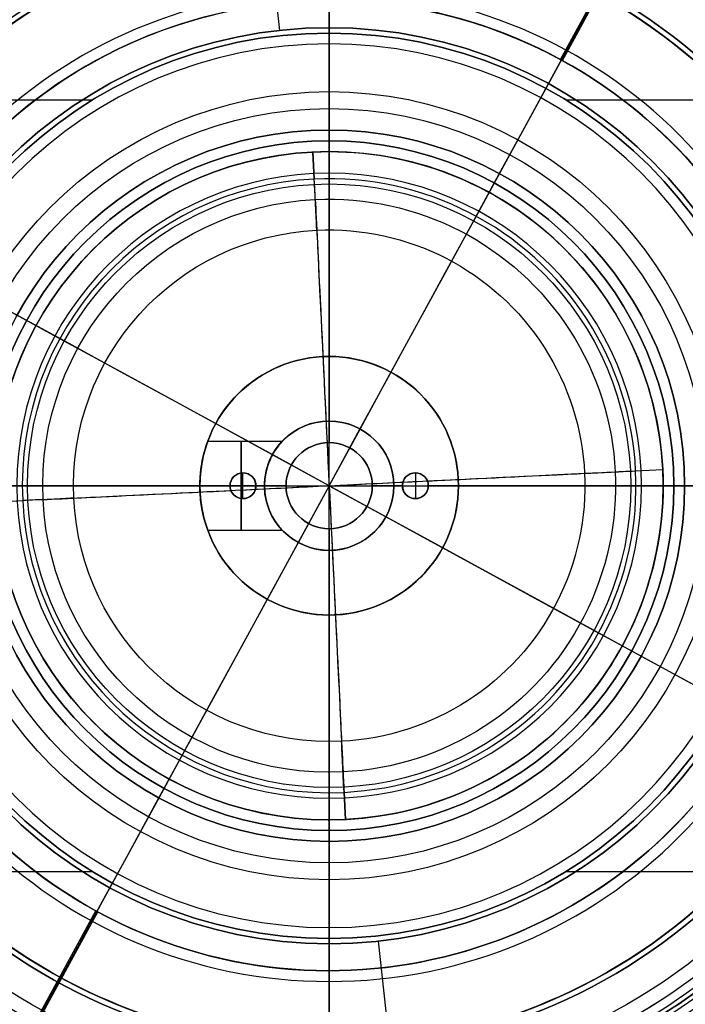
# Model space of a CAD drawing. Header units: millimetres. Extents: x -126 to 126, y -112 to 126.
# Tile 5 of 10: x -14 to 17, y -24 to 22. Entities that reach past the tile are written whole.
import ezdxf

# ---------------------------------------------------------------- set-up
doc = ezdxf.new("R2010")
doc.units = ezdxf.units.MM
doc.layers.add('KyoMedium', color=7, linetype='Continuous')
doc.layers.add('Predefinito', color=7, linetype='Continuous')

msp = doc.modelspace()

# ---------------------------------------------------------------- linework, layer by layer
at = {"layer": 'KyoMedium', "color": 7, "true_color": 0xecf1ef}
for p, q in [((10.734, 19.774, -16.669), (13.567, 24.963, -16.669)), ((10.828, 19.723, -14.669), (13.661, 24.912, -14.669)), ((10.781, 19.749, -16.669), (10.781, 19.749, -14.669)), ((-13.661, -24.912, -16.669), (-10.828, -19.723, -16.669)), ((-13.567, -24.963, -14.669), (-10.734, -19.774, -14.669)), ((-10.781, -19.749, -16.669), (-10.781, -19.749, -14.669))]:
    msp.add_line(p, q, dxfattribs=at)
msp.add_circle((0, 0, -15.669), 22.5, dxfattribs=at)
at = {"layer": 'KyoMedium', "color": 7, "true_color": 0xecf1ef, "extrusion": (0, 0, -1)}
for centre, radius, start, end in [((0, 0, 85.117), 110, 28.6314, 208.6314), ((0, 0, 85.117), 108, 28.6314, 208.6314), ((0, 0, 14.669), 22.5, 298.6314, 118.6314), ((0, 0, 14.669), 22.5, 118.6314, 208.6314), ((0, 0, 14.669), 22.5, 208.6314, 298.6314)]:
    msp.add_arc(centre, radius, start, end, dxfattribs=at)
at = {"layer": 'KyoMedium', "color": 7, "true_color": 0xecf1ef, "extrusion": (0.877721, -0.479173, 0)}
for radius, end in [(110, 0), (108, 360)]:
    msp.add_arc((0, -85.117), radius, 270, end, dxfattribs=at)
at = {"layer": 'KyoMedium', "color": 7, "true_color": 0xecf1ef, "extrusion": (0.479173, 0.877721, 0)}
for radius in [110, 108]:
    msp.add_arc((0, -85.117), radius, 270, 0, dxfattribs=at)
at = {"layer": 'KyoMedium', "color": 7, "true_color": 0xecf1ef}
for start, end in [(61.3686, 241.3686), (331.3686, 61.3686), (241.3686, 331.3686)]:
    msp.add_arc((0, 0, -16.669), 22.5, start, end, dxfattribs=at)
at = {"layer": 'KyoMedium', "color": 7, "true_color": 0xecf1ef, "extrusion": (-0.877721, 0.479173, 0)}
for radius, end in [(110, 0), (108, 360)]:
    msp.add_arc((0, -85.117), radius, 270, end, dxfattribs=at)
at = {"layer": 'KyoMedium', "color": 7, "true_color": 0xecf1ef, "extrusion": (-0.479173, -0.877721, -1.22465e-16)}
msp.add_arc((0, -85.117), 108, 270, 0, dxfattribs=at)
at = {"layer": 'KyoMedium', "color": 7, "true_color": 0xecf1ef, "extrusion": (0.479173, 0.877721, 1.22465e-16)}
msp.add_arc((0, -85.117), 110, 180, 270, dxfattribs=at)
at = {"layer": 'KyoMedium', "color": 7, "true_color": 0xecf1ef}
for points, knots in [([(-51.743, -94.78, -82.558), (43.037, -146.524, -82.558), (94.78, -51.743, -82.558), (146.524, 43.037, -82.558), (51.743, 94.78, -82.558), (-43.037, 146.524, -82.558), (-94.78, 51.743, -82.558), (-146.524, -43.037, -82.558), (-51.743, -94.78, -82.558)], [0, 0, 0, 216, 216, 432, 432, 648, 648, 864, 864, 864]), ([(-51.694, -94.69, -79.772), (42.996, -146.384, -79.772), (94.69, -51.694, -79.772), (146.384, 42.996, -79.772), (51.694, 94.69, -79.772), (-42.996, 146.384, -79.772), (-94.69, 51.694, -79.772), (-146.384, -42.996, -79.772), (-51.694, -94.69, -79.772)], [0, 0, 0, 216, 216, 432, 432, 648, 648, 864, 864, 864]), ([(-51.641, -94.594, -78.296), (42.952, -146.235, -78.296), (94.594, -51.641, -78.296), (146.235, 42.952, -78.296), (51.641, 94.594, -78.296), (-42.952, 146.235, -78.296), (-94.594, 51.641, -78.296), (-146.235, -42.952, -78.296), (-51.641, -94.594, -78.296)], [0, 0, 0, 216, 216, 432, 432, 648, 648, 864, 864, 864]), ([(-51.459, -94.26, -75.19), (42.801, -145.719, -75.19), (94.26, -51.459, -75.19), (145.719, 42.801, -75.19), (51.459, 94.26, -75.19), (-42.801, 145.719, -75.19), (-94.26, 51.459, -75.19), (-145.719, -42.801, -75.19), (-51.459, -94.26, -75.19)], [0, 0, 0, 216, 216, 432, 432, 648, 648, 864, 864, 864]), ([(-51.321, -94.007, -73.564), (42.686, -145.329, -73.564), (94.007, -51.321, -73.564), (145.329, 42.686, -73.564), (51.321, 94.007, -73.564), (-42.686, 145.329, -73.564), (-94.007, 51.321, -73.564), (-145.329, -42.686, -73.564), (-51.321, -94.007, -73.564)], [0, 0, 0, 216, 216, 432, 432, 648, 648, 864, 864, 864]), ([(-50.933, -93.296, -70.178), (42.363, -144.229, -70.178), (93.296, -50.933, -70.178), (144.229, 42.363, -70.178), (50.933, 93.296, -70.178), (-42.363, 144.229, -70.178), (-93.296, 50.933, -70.178), (-144.229, -42.363, -70.178), (-50.933, -93.296, -70.178)], [0, 0, 0, 216, 216, 432, 432, 648, 648, 864, 864, 864]), ([(-50.676, -92.824, -68.424), (42.149, -143.5, -68.424), (92.824, -50.676, -68.424), (143.5, 42.149, -68.424), (50.676, 92.824, -68.424), (-42.149, 143.5, -68.424), (-92.824, 50.676, -68.424), (-143.5, -42.149, -68.424), (-50.676, -92.824, -68.424)], [0, 0, 0, 216, 216, 432, 432, 648, 648, 864, 864, 864]), ([(-50.018, -91.62, -64.808), (41.602, -141.638, -64.808), (91.62, -50.018, -64.808), (141.638, 41.602, -64.808), (50.018, 91.62, -64.808), (-41.602, 141.638, -64.808), (-91.62, 50.018, -64.808), (-141.638, -41.602, -64.808), (-50.018, -91.62, -64.808)], [0, 0, 0, 216, 216, 432, 432, 648, 648, 864, 864, 864]), ([(-49.612, -90.876, -62.952), (41.264, -140.488, -62.952), (90.876, -49.612, -62.952), (140.488, 41.264, -62.952), (49.612, 90.876, -62.952), (-41.264, 140.488, -62.952), (-90.876, 49.612, -62.952), (-140.488, -41.264, -62.952), (-49.612, -90.876, -62.952)], [0, 0, 0, 216, 216, 432, 432, 648, 648, 864, 864, 864]), ([(-48.632, -89.082, -59.162), (40.45, -137.714, -59.162), (89.082, -48.632, -59.162), (137.714, 40.45, -59.162), (48.632, 89.082, -59.162), (-40.45, 137.714, -59.162), (-89.082, 48.632, -59.162), (-137.714, -40.45, -59.162), (-48.632, -89.082, -59.162)], [0, 0, 0, 216, 216, 432, 432, 648, 648, 864, 864, 864]), ([(-48.054, -88.023, -57.236), (39.969, -136.077, -57.236), (88.023, -48.054, -57.236), (136.077, 39.969, -57.236), (48.054, 88.023, -57.236), (-39.969, 136.077, -57.236), (-88.023, 48.054, -57.236), (-136.077, -39.969, -57.236), (-48.054, -88.023, -57.236)], [0, 0, 0, 216, 216, 432, 432, 648, 648, 864, 864, 864]), ([(-46.711, -85.562, -53.339), (38.851, -132.273, -53.339), (85.562, -46.711, -53.339), (132.273, 38.851, -53.339), (46.711, 85.562, -53.339), (-38.851, 132.273, -53.339), (-85.562, 46.711, -53.339), (-132.273, -38.851, -53.339), (-46.711, -85.562, -53.339)], [0, 0, 0, 216, 216, 432, 432, 648, 648, 864, 864, 864]), ([(-45.942, -84.154, -51.377), (38.212, -130.097, -51.377), (84.154, -45.942, -51.377), (130.097, 38.212, -51.377), (45.942, 84.154, -51.377), (-38.212, 130.097, -51.377), (-84.154, 45.942, -51.377), (-130.097, -38.212, -51.377), (-45.942, -84.154, -51.377)], [0, 0, 0, 216, 216, 432, 432, 648, 648, 864, 864, 864]), ([(-44.206, -80.974, -47.449), (36.768, -125.18, -47.449), (80.974, -44.206, -47.449), (125.18, 36.768, -47.449), (44.206, 80.974, -47.449), (-36.768, 125.18, -47.449), (-80.974, 44.206, -47.449), (-125.18, -36.768, -47.449), (-44.206, -80.974, -47.449)], [0, 0, 0, 216, 216, 432, 432, 648, 648, 864, 864, 864]), ([(-43.236, -79.198, -45.492), (35.962, -122.434, -45.492), (79.198, -43.236, -45.492), (122.434, 35.962, -45.492), (43.236, 79.198, -45.492), (-35.962, 122.434, -45.492), (-79.198, 43.236, -45.492), (-122.434, -35.962, -45.492), (-43.236, -79.198, -45.492)], [0, 0, 0, 216, 216, 432, 432, 648, 648, 864, 864, 864]), ([(-42.826, -78.446, -42.034), (35.62, -121.272, -42.034), (78.446, -42.826, -42.034), (121.272, 35.62, -42.034), (42.826, 78.446, -42.034), (-35.62, 121.272, -42.034), (-78.446, 42.826, -42.034), (-121.272, -35.62, -42.034), (-42.826, -78.446, -42.034)], [0, 0, 0, 220, 220, 440, 440, 660, 660, 880, 880, 880]), ([(-41.092, -75.27, -41.615), (34.178, -116.362, -41.615), (75.27, -41.092, -41.615), (116.362, 34.178, -41.615), (41.092, 75.27, -41.615), (-34.178, 116.362, -41.615), (-75.27, 41.092, -41.615), (-116.362, -34.178, -41.615), (-41.092, -75.27, -41.615)], [0, 0, 0, 216, 216, 432, 432, 648, 648, 864, 864, 864]), ([(-39.917, -73.117, -39.705), (33.2, -113.034, -39.705), (73.117, -39.917, -39.705), (113.034, 33.2, -39.705), (39.917, 73.117, -39.705), (-33.2, 113.034, -39.705), (-73.117, 39.917, -39.705), (-113.034, -33.2, -39.705), (-39.917, -73.117, -39.705)], [0, 0, 0, 216, 216, 432, 432, 648, 648, 864, 864, 864]), ([(-37.362, -68.438, -35.967), (31.076, -105.801, -35.967), (68.438, -37.362, -35.967), (105.801, 31.076, -35.967), (37.362, 68.438, -35.967), (-31.076, 105.801, -35.967), (-68.438, 37.362, -35.967), (-105.801, -31.076, -35.967), (-37.362, -68.438, -35.967)], [0, 0, 0, 216, 216, 432, 432, 648, 648, 864, 864, 864]), ([(-35.985, -65.914, -34.15), (29.93, -101.899, -34.15), (65.914, -35.985, -34.15), (101.899, 29.93, -34.15), (35.985, 65.914, -34.15), (-29.93, 101.899, -34.15), (-65.914, 35.985, -34.15), (-101.899, -29.93, -34.15), (-35.985, -65.914, -34.15)], [0, 0, 0, 216, 216, 432, 432, 648, 648, 864, 864, 864]), ([(-33.033, -60.508, -30.646), (27.475, -93.54, -30.646), (60.508, -33.033, -30.646), (93.54, 27.475, -30.646), (33.033, 60.508, -30.646), (-27.475, 93.54, -30.646), (-60.508, 33.033, -30.646), (-93.54, -27.475, -30.646), (-33.033, -60.508, -30.646)], [0, 0, 0, 216, 216, 432, 432, 648, 648, 864, 864, 864]), ([(-31.462, -57.63, -28.968), (26.168, -89.091, -28.968), (57.63, -31.462, -28.968), (89.091, 26.168, -28.968), (31.462, 57.63, -28.968), (-26.168, 89.091, -28.968), (-57.63, 31.462, -28.968), (-89.091, -26.168, -28.968), (-31.462, -57.63, -28.968)], [0, 0, 0, 216, 216, 432, 432, 648, 648, 864, 864, 864]), ([(-28.138, -51.542, -25.792), (23.404, -79.681, -25.792), (51.542, -28.138, -25.792), (79.681, 23.404, -25.792), (28.138, 51.542, -25.792), (-23.404, 79.681, -25.792), (-51.542, 28.138, -25.792), (-79.681, -23.404, -25.792), (-28.138, -51.542, -25.792)], [0, 0, 0, 216, 216, 432, 432, 648, 648, 864, 864, 864]), ([(-26.39, -48.34, -24.304), (21.95, -74.731, -24.304), (48.34, -26.39, -24.304), (74.731, 21.95, -24.304), (26.39, 48.34, -24.304), (-21.95, 74.731, -24.304), (-48.34, 26.39, -24.304), (-74.731, -21.95, -24.304), (-26.39, -48.34, -24.304)], [0, 0, 0, 216, 216, 432, 432, 648, 648, 864, 864, 864]), ([(-22.735, -41.644, -21.555), (18.909, -64.379, -21.555), (41.644, -22.735, -21.555), (64.379, 18.909, -21.555), (22.735, 41.644, -21.555), (-18.909, 64.379, -21.555), (-41.644, 22.735, -21.555), (-64.379, -18.909, -21.555), (-22.735, -41.644, -21.555)], [0, 0, 0, 216, 216, 432, 432, 648, 648, 864, 864, 864]), ([(-20.833, -38.16, -20.305), (17.328, -58.993, -20.305), (38.16, -20.833, -20.305), (58.993, 17.328, -20.305), (20.833, 38.16, -20.305), (-17.328, 58.993, -20.305), (-38.16, 20.833, -20.305), (-58.993, -17.328, -20.305), (-20.833, -38.16, -20.305)], [0, 0, 0, 216, 216, 432, 432, 648, 648, 864, 864, 864]), ([(-16.897, -30.952, -18.085), (14.054, -47.849, -18.085), (30.952, -16.897, -18.085), (47.849, 14.054, -18.085), (16.897, 30.952, -18.085), (-14.054, 47.849, -18.085), (-30.952, 16.897, -18.085), (-47.849, -14.054, -18.085), (-16.897, -30.952, -18.085)], [0, 0, 0, 216, 216, 432, 432, 648, 648, 864, 864, 864]), ([(-14.871, -27.24, -17.126), (12.369, -42.112, -17.126), (27.24, -14.871, -17.126), (42.112, 12.369, -17.126), (14.871, 27.24, -17.126), (-12.369, 42.112, -17.126), (-27.24, 14.871, -17.126), (-42.112, -12.369, -17.126), (-14.871, -27.24, -17.126)], [0, 0, 0, 216, 216, 432, 432, 648, 648, 864, 864, 864])]:
    msp.add_rational_spline(points, [1, 0.707106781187, 1, 0.707106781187, 1, 0.707106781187, 1, 0.707106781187, 1], degree=2, knots=knots, dxfattribs=at)
for points, knots in [([(-14.178, -25.97, -14.786), (-16.12, -24.91, -14.786), (-19.767, -22.351, -14.786), (-24.244, -17.392, -14.786), (-27.507, -11.561, -14.786), (-29.39, -5.15, -14.786), (-29.799, 1.519, -14.786), (-28.714, 8.111, -14.786), (-26.189, 14.297, -14.786), (-21.925, 20.375, -14.786), (-15.634, 25.644, -14.786), (-7.38, 29.112, -14.786), (1.529, 29.994, -14.786), (10.302, 28.211, -14.786), (18.16, 23.921, -14.786), (24.404, 17.506, -14.786), (28.479, 9.535, -14.786), (30.025, 0.717, -14.786), (28.902, -8.165, -14.786), (25.211, -16.321, -14.786), (19.281, -23.028, -14.786), (12.273, -27.298, -14.786), (5.15, -29.389, -14.786), (-1.519, -29.799, -14.786), (-8.112, -28.714, -14.786), (-12.235, -27.031, -14.786), (-14.178, -25.97, -14.786)], [-187.57197, -187.57197, -187.57197, -187.57197, -180.872971, -174.173972, -167.474973, -160.775974, -154.076976, -147.377977, -140.678978, -133.979979, -125.04798, -116.115982, -107.183983, -98.251984, -89.319986, -80.387987, -71.455989, -62.52399, -53.591991, -44.659993, -35.727994, -26.795996, -20.096997, -13.397998, -6.698999, 0, 0, 0, 0]), ([(-13.99, -25.626, -16.747), (-15.907, -24.58, -16.747), (-19.505, -22.055, -16.747), (-23.923, -17.162, -16.747), (-27.142, -11.408, -16.747), (-29.207, -4.379, -16.747), (-29.402, 3.716, -16.747), (-27, 12.217, -16.747), (-22.199, 19.633, -16.747), (-15.426, 25.304, -16.747), (-7.282, 28.727, -16.747), (1.508, 29.597, -16.747), (10.165, 27.837, -16.747), (17.919, 23.604, -16.747), (24.08, 17.274, -16.747), (28.102, 9.409, -16.747), (29.627, 0.707, -16.747), (28.611, -7.326, -16.747), (25.842, -14.108, -16.747), (22.055, -19.505, -16.747), (17.161, -23.923, -16.747), (11.407, -27.142, -16.747), (5.082, -29, -16.747), (-1.499, -29.404, -16.747), (-8.004, -28.333, -16.747), (-12.073, -26.672, -16.747), (-13.99, -25.626, -16.747)], [0, 0, 0, 0, 6.610226, 13.220453, 19.830679, 26.440906, 35.254541, 44.068177, 52.881812, 61.695447, 70.509082, 79.322718, 88.136353, 96.949988, 105.763624, 114.577259, 123.390894, 132.20453, 138.814756, 145.424982, 152.035209, 158.645435, 165.255662, 171.865888, 178.476115, 185.086341, 185.086341, 185.086341, 185.086341]), ([(-13.897, -25.456, -14.698), (-15.801, -24.417, -14.698), (-19.376, -21.909, -14.698), (-23.765, -17.048, -14.698), (-26.963, -11.332, -14.698), (-28.808, -5.049, -14.698), (-29.209, 1.489, -14.698), (-28.146, 7.951, -14.698), (-25.671, 14.015, -14.698), (-21.491, 19.972, -14.698), (-15.324, 25.136, -14.698), (-7.234, 28.536, -14.698), (1.498, 29.401, -14.698), (10.098, 27.653, -14.698), (17.8, 23.448, -14.698), (23.921, 17.16, -14.698), (27.916, 9.346, -14.698), (29.431, 0.703, -14.698), (28.33, -8.003, -14.698), (24.713, -15.998, -14.698), (18.899, -22.572, -14.698), (12.031, -26.758, -14.698), (5.048, -28.808, -14.698), (-1.489, -29.21, -14.698), (-7.951, -28.146, -14.698), (-11.993, -26.496, -14.698), (-13.897, -25.456, -14.698)], [0, 0, 0, 0, 6.698999, 13.397998, 20.096997, 26.795996, 33.494995, 40.193994, 46.892993, 53.591991, 62.52399, 71.455989, 80.387987, 89.319986, 98.251984, 107.183983, 116.115982, 125.04798, 133.979979, 142.911977, 151.843976, 160.775974, 167.474973, 174.173972, 180.872971, 187.57197, 187.57197, 187.57197, 187.57197]), ([(-13.803, -25.284, -16.689), (-11.912, -26.316, -16.689), (-7.897, -27.955, -16.689), (-1.479, -29.011, -16.689), (5.014, -28.613, -16.689), (11.255, -26.78, -16.689), (16.932, -23.604, -16.689), (21.76, -19.244, -16.689), (25.496, -13.92, -16.689), (28.228, -7.228, -16.689), (29.231, 0.698, -16.689), (27.726, 9.283, -16.689), (23.759, 17.043, -16.689), (17.679, 23.289, -16.689), (10.029, 27.465, -16.689), (1.488, 29.201, -16.689), (-7.185, 28.343, -16.689), (-15.22, 24.966, -16.689), (-21.903, 19.37, -16.689), (-26.639, 12.054, -16.689), (-29.009, 3.666, -16.689), (-28.817, -4.321, -16.689), (-26.779, -11.255, -16.689), (-23.604, -16.932, -16.689), (-19.244, -21.76, -16.689), (-15.694, -24.251, -16.689), (-13.803, -25.284, -16.689)], [0, 0, 0, 0, 6.610226, 13.220453, 19.830679, 26.440906, 33.051132, 39.661359, 46.271585, 52.881812, 61.695447, 70.509082, 79.322718, 88.136353, 96.949988, 105.763624, 114.577259, 123.390894, 132.20453, 141.018165, 149.8318, 158.645435, 165.255662, 171.865888, 178.476115, 185.086341, 185.086341, 185.086341, 185.086341]), ([(-13.614, -24.938, -16.669), (-11.749, -25.956, -16.669), (-7.789, -27.572, -16.669), (-1.459, -28.614, -16.669), (4.945, -28.221, -16.669), (11.101, -26.413, -16.669), (16.7, -23.281, -16.669), (21.462, -18.981, -16.669), (25.148, -13.729, -16.669), (27.842, -7.129, -16.669), (28.831, 0.688, -16.669), (27.347, 9.156, -16.669), (23.434, 16.81, -16.669), (17.437, 22.97, -16.669), (9.892, 27.09, -16.669), (1.468, 28.802, -16.669), (-7.087, 27.955, -16.669), (-15.012, 24.624, -16.669), (-21.603, 19.105, -16.669), (-26.275, 11.889, -16.669), (-28.612, 3.616, -16.669), (-28.423, -4.262, -16.669), (-26.413, -11.101, -16.669), (-23.281, -16.701, -16.669), (-18.981, -21.462, -16.669), (-15.479, -23.919, -16.669), (-13.614, -24.938, -16.669)], [0, 0, 0, 0, 6.432681, 12.865362, 19.298043, 25.730724, 32.163405, 38.596086, 45.028766, 51.461447, 60.038355, 68.615263, 77.192171, 85.769079, 94.345987, 102.922895, 111.499803, 120.076711, 128.653619, 137.230526, 145.807434, 154.384342, 160.817023, 167.249704, 173.682385, 180.115066, 180.115066, 180.115066, 180.115066]), ([(-13.614, -24.938, -14.669), (-11.749, -25.956, -14.669), (-7.789, -27.572, -14.669), (-1.459, -28.614, -14.669), (4.945, -28.221, -14.669), (11.785, -26.213, -14.669), (18.514, -22.112, -14.669), (24.209, -15.672, -14.669), (27.753, -7.84, -14.669), (28.831, 0.688, -14.669), (27.347, 9.156, -14.669), (23.433, 16.81, -14.669), (17.438, 22.97, -14.669), (9.892, 27.09, -14.669), (1.468, 28.802, -14.669), (-7.087, 27.955, -14.669), (-15.012, 24.624, -14.669), (-21.053, 19.565, -14.669), (-25.148, 13.729, -14.669), (-27.572, 7.789, -14.669), (-28.614, 1.458, -14.669), (-28.221, -4.946, -14.669), (-26.413, -11.101, -14.669), (-23.281, -16.701, -14.669), (-18.981, -21.462, -14.669), (-15.479, -23.919, -14.669), (-13.614, -24.938, -14.669)], [-180.114998, -180.114998, -180.114998, -180.114998, -173.682319, -167.249641, -160.816962, -154.384284, -145.807379, -137.230474, -128.65357, -120.076665, -111.499761, -102.922856, -94.345951, -85.769047, -77.192142, -68.615237, -60.038333, -51.461428, -45.028749, -38.596071, -32.163392, -25.730714, -19.298035, -12.865357, -6.432678, 0, 0, 0, 0])]:
    msp.add_open_spline(points, degree=3, knots=knots, dxfattribs=at)
at = {"layer": 'Predefinito', "color": 51, "true_color": 0xfff7b9}
for p, q in [((-2.288, 21.126, -20.669), (-2.827, 26.097, -20.669)), ((-2.288, 21.126, -16.669), (-2.827, 26.097, -16.669)), ((-2.288, 21.126, -20.669), (-2.288, 21.126, -16.669)), ((16.455, 20.452, -20.669), (16.455, 20.452, -16.669)), ((2.827, -26.097, -20.669), (2.288, -21.126, -20.669)), ((2.288, -21.126, -20.669), (2.288, -21.126, -16.669)), ((2.827, -26.097, -16.669), (2.288, -21.126, -16.669))]:
    msp.add_line(p, q, dxfattribs=at)
at = {"layer": 'Predefinito', "color": 7, "true_color": 0xffffff}
for p, q in [((0, 20.5, -24.669), (0, 26, -21.494)), ((0, 26, -20.669), (0, 21, -20.669)), ((0, 21, -20.669), (0, 21, -15.669)), ((0, 21, -15.669), (0, 16, -15.669)), ((0, 14.5, -24.669), (0, 20.5, -24.669)), ((-18.78, 17.902, -20.669), (-10.978, 17.902, -20.669)), ((10.978, 17.902, -20.669), (18.78, 17.902, -20.669)), ((0, 16, -23.169), (0, 16, -15.669)), ((0, 16, -23.169), (0, 14, -23.169)), ((0, 14, -24.169), (0, 14.5, -24.669)), ((0, 14, -24.169), (0, 14, -23.169)), ((-14, 0, -24.169), (-14.5, 0, -24.669)), ((-14, 0, -24.169), (-14, 0, -23.169)), ((14, 0, -24.169), (14.5, 0, -24.669)), ((14, 0, -24.169), (14, 0, -23.169)), ((14, 0, -23.169), (16, 0, -23.169)), ((16, 0, -15.669), (21, 0, -15.669)), ((16, 0, -23.169), (16, 0, -15.669)), ((-16, 0, -23.169), (-14, 0, -23.169)), ((14.5, 0, -24.669), (20.5, 0, -24.669)), ((0, -14, -24.169), (0, -14.5, -24.669)), ((0, -14, -24.169), (0, -14, -23.169)), ((0, -14, -23.169), (0, -16, -23.169)), ((0, -20.5, -24.669), (0, -14.5, -24.669)), ((0, -16, -15.669), (0, -21, -15.669)), ((0, -16, -23.169), (0, -16, -15.669)), ((-18.78, -17.902, -20.669), (-10.978, -17.902, -20.669)), ((10.978, -17.902, -20.669), (18.78, -17.902, -20.669)), ((0, -20.5, -24.669), (0, -26, -21.494)), ((0, -21, -20.669), (0, -21, -15.669)), ((0, -21, -20.669), (0, -26, -20.669))]:
    msp.add_line(p, q, dxfattribs=at)
at = {"layer": 'Predefinito', "color": 7, "true_color": 0xfefeff}
for p, q in [((0, 21, -14.219), (0, 26, -14.219)), ((0, 23, -12.719), (0, 16.5, -12.719)), ((0, 16.5, -14.719), (0, 21, -14.719)), ((0, 21, -14.719), (0, 21, -14.219)), ((0, 16.5, -14.719), (0, 16.5, -12.719)), ((0, -16, -20.169), (0, 16, -20.169)), ((0, 16, -7.434), (0, 16, -20.169)), ((0, 6, -0.504), (0, 6, -10)), ((0, 3, -10), (0, 6, -10)), ((0, 6, -0.504), (0, 6, -10)), ((0, -6, -10), (0, 6, -10)), ((0, 3, -2.5), (0, 3, -10)), ((0, 2, -2.5), (0, 3, -2.5)), ((-5.633, 2.067, -5), (-2.174, 2.067, -5)), ((0, 2, -2.5), (0, 2, -0.056)), ((-4, 0.6, -2.004), (-4, 0.6, -0.228)), ((-4, -0.6, -2.004), (-4, 0.6, -2.004)), ((4, 0.6, -2.004), (4, 0.6, -0.228)), ((4, 0.6, -2.004), (4, -0.6, -2.004)), ((-16, 0, -20.169), (16, 0, -20.169)), ((-6, 0, -2.933), (-3, 0, -2.933)), ((-6, 0, -7.067), (-3, 0, -7.067)), ((-6, 0, -0.504), (-6, 0, -2.933)), ((-6, 0, -7.067), (-6, 0, -10)), ((-6, 0, -10), (-3, 0, -10)), ((-4.6, 0, -2.004), (-4.6, 0, -0.295)), ((-3.4, 0, -2.004), (-4.6, 0, -2.004)), ((-3, 0, -2.5), (-3, 0, -2.93)), ((-3, 0, -7.067), (-3, 0, -10)), ((-2, 0, -2.5), (-2, 0, -0.056)), ((2, 0, -2.5), (2, 0, -0.056)), ((2, 0, -2.5), (3, 0, -2.5)), ((3, 0, -2.5), (3, 0, -10)), ((3, 0, -10), (6, 0, -10)), ((3.4, 0, -2.004), (3.4, 0, -0.161)), ((3.4, 0, -2.004), (4.6, 0, -2.004)), ((6, 0, -0.504), (6, 0, -10)), ((6, 0, -0.504), (6, 0, -10)), ((16, 0, -7.434), (16, 0, -20.169)), ((16.5, 0, -14.719), (16.5, 0, -12.719)), ((16.5, 0, -12.719), (23, 0, -12.719)), ((16.5, 0, -14.719), (21, 0, -14.719)), ((-6, 0, -10), (6, 0, -10)), ((-6, 0, -0.504), (-6, 0, -10)), ((-3.4, 0, -2.004), (-3.4, 0, -0.161)), ((-3, 0, -2.5), (-2, 0, -2.5)), ((4.6, 0, -2.004), (4.6, 0, -0.295)), ((-4, -0.6, -2.004), (-4, -0.6, -0.228)), ((4, -0.6, -2.004), (4, -0.6, -0.228)), ((-5.633, -2.067, -5), (-2.174, -2.067, -5)), ((0, -2, -2.5), (0, -2, -0.056)), ((0, -3, -2.5), (0, -2, -2.5)), ((0, -6, -10), (0, -3, -10)), ((0, -3, -2.5), (0, -3, -10)), ((0, -6, -0.504), (0, -6, -10)), ((0, -6, -0.504), (0, -6, -10)), ((0, -16, -7.434), (0, -16, -20.169)), ((0, -16.5, -12.719), (0, -23, -12.719)), ((0, -16.5, -14.719), (0, -16.5, -12.719)), ((0, -21, -14.719), (0, -16.5, -14.719)), ((0, -21, -14.719), (0, -21, -14.219)), ((0, -26, -14.219), (0, -21, -14.219)), ((0, -23, -12.719), (0, -26, -13.523))]:
    msp.add_line(p, q, dxfattribs=at)
at = {"layer": 'Predefinito', "color": 254, "true_color": 0xcccccc}
for p, q in [((-0.751, 15.482, -21.669), (-0.69, 14.225, -21.669)), ((-0.69, 14.225, -23.169), (-0.751, 15.482, -23.169)), ((-0.751, 15.482, -21.669), (-0.751, 15.482, -23.169)), ((14.225, 0.69, -21.669), (15.482, 0.751, -21.669)), ((14.225, 0.69, -23.169), (15.482, 0.751, -23.169)), ((15.482, 0.751, -21.669), (15.482, 0.751, -23.169)), ((-15.482, -0.751, -21.669), (-14.225, -0.69, -21.669)), ((-15.482, -0.751, -23.169), (-14.225, -0.69, -23.169)), ((0.69, -14.225, -21.669), (0.751, -15.482, -21.669)), ((0.751, -15.482, -23.169), (0.69, -14.225, -23.169)), ((0.751, -15.482, -21.669), (0.751, -15.482, -23.169))]:
    msp.add_line(p, q, dxfattribs=at)
at = {"layer": 'Predefinito', "color": 7, "true_color": 0xfefeff}
for centre, radius in [((0, 0, -14.669), 29), ((0, 0, -14.669), 27.749), ((0, 0, -13.871), 26), ((0, 0, -14.469), 21), ((0, 0, -13.719), 16.5), ((0, 0, -10), 6), ((0, 0, -5.252), 6), ((0, 0, -2.5), 2), ((0, 0, -1.278), 2), ((-4, 0, -1.082), 0.6), ((4, 0, -1.082), 0.6)]:
    msp.add_circle(centre, radius, dxfattribs=at)
at = {"layer": 'Predefinito', "color": 51, "true_color": 0xfff7b9}
for centre in [(0, 0, -20.669), (0, 0, -18.669)]:
    msp.add_circle(centre, 21.25, dxfattribs=at)
at = {"layer": 'Predefinito', "color": 51, "true_color": 0xfff7b9, "extrusion": (0, 0, -1)}
msp.add_circle((0, 0, 16.669), 21.25, dxfattribs=at)
at = {"layer": 'Predefinito', "color": 7, "true_color": 0xffffff}
for centre, radius in [((0, 0, -18.169), 21), ((0, 0, -19.419), 16), ((0, 0, -23.669), 14)]:
    msp.add_circle(centre, radius, dxfattribs=at)
at = {"layer": 'Predefinito', "color": 7, "true_color": 0xfefeff, "extrusion": (0, 0, -1)}
for centre, radius in [((0, 0, 13.802), 16), ((0, 0, 0.504), 6), ((0, 0, 0.056), 2)]:
    msp.add_circle(centre, radius, dxfattribs=at)
at = {"layer": 'Predefinito', "color": 254, "true_color": 0xcccccc, "extrusion": (0, 0, -1)}
msp.add_circle((0, 0, 22.419), 15.5, dxfattribs=at)
at = {"layer": 'Predefinito', "color": 7, "true_color": 0xfefeff, "extrusion": (1, 0, 0)}
msp.add_circle((0, -5, -4.084), 2.067, dxfattribs=at)
for centre, radius, start, end in [((0, -36), 36, 36.3361, 80.4059), ((0, -36), 35, 37.5497, 58.5074), ((0, -36), 36, 80.4059, 86.8153), ((0, -36), 36, 93.1847, 99.5941), ((0, -36), 36, 99.5941, 143.6639), ((-17.5, -7.434), 1.5, 0, 121.4926), ((0, -36), 35, 121.4926, 142.4503)]:
    msp.add_arc(centre, radius, start, end, dxfattribs=at)
at = {"layer": 'Predefinito', "color": 7, "true_color": 0xffffff, "extrusion": (0, 0, -1)}
for centre, radius, start, end in [((0, 0, 21.494), 26, 46.5675, 133.4325), ((0, 0, 20.669), 26, 46.5675, 133.4325), ((0, 0, 15.669), 21, 0, 180), ((0, 0, 15.669), 16, 0, 90), ((0, 0, 15.669), 16, 90, 180), ((0, 0, 24.169), 14, 0, 90), ((0, 0, 23.169), 14, 0, 90), ((0, 0, 24.169), 14, 90, 180), ((0, 0, 23.169), 14, 90, 180), ((0, 0, 15.669), 16, 180, 0), ((0, 0, 24.169), 14, 180, 0), ((0, 0, 23.169), 14, 180, 0), ((0, 0, 15.669), 21, 180, 270), ((0, 0, 15.669), 21, 270, 0), ((0, 0, 21.494), 26, 270, 313.4325), ((0, 0, 21.494), 26, 226.5675, 270)]:
    msp.add_arc(centre, radius, start, end, dxfattribs=at)
at = {"layer": 'Predefinito', "color": 51, "true_color": 0xfff7b9, "extrusion": (0, 0, -1)}
for start, end in [(83.8182, 173.8182), (353.8182, 83.8182), (173.8182, 353.8182)]:
    msp.add_arc((0, 0, 18.669), 26.25, start, end, dxfattribs=at)
at = {"layer": 'Predefinito', "color": 51, "true_color": 0xfff7b9}
for centre, start, end in [((0, 0, -20.669), 96.1818, 186.1818), ((0, 0, -16.669), 96.1818, 186.1818), ((0, 0, -20.669), 6.1818, 96.1818), ((0, 0, -16.669), 6.1818, 96.1818), ((0, 0, -20.669), 186.1818, 6.1818), ((0, 0, -16.669), 186.1818, 6.1818)]:
    msp.add_arc(centre, 26.25, start, end, dxfattribs=at)
at = {"layer": 'Predefinito', "color": 7, "true_color": 0xfefeff}
for centre, radius, start, end in [((0, 0, -13.523), 26, 90, 270), ((0, 0, -14.219), 26, 90, 270), ((0, 0, -13.523), 26, 0, 90), ((0, 0, -14.219), 26, 0, 90), ((0, 0, -12.719), 23, 0, 270), ((0, 0, -14.719), 21, 360, 90), ((0, 0, -14.719), 16.5, 90, 270), ((0, 0, -14.719), 16.5, 0, 90), ((0, 0, -20.169), 16, 90, 270), ((0, 0, -20.169), 16, 0, 90), ((0, 0, -10), 6, 90, 270), ((0, 0, -0.504), 6, 90, 270), ((0, 0, -10), 6, 0, 90), ((0, 0, -10), 3, 90, 270), ((0, 0, -10), 3, 0, 90), ((-4, 0, -2.004), 0.6, 90, 180), ((-4, 0, -2.004), 0.6, 0, 90), ((4, 0, -2.004), 0.6, 0, 180), ((-4, 0, -2.004), 0.6, 180, 0), ((0, 0, -10), 6, 270, 0), ((0, 0, -10), 3, 270, 0), ((0, 0, -12.719), 23, 270, 0), ((0, 0, -13.523), 26, 270, 0), ((0, 0, -14.219), 26, 270, 0), ((0, 0, -14.719), 16.5, 270, 0), ((0, 0, -14.719), 21, 270, 360), ((0, 0, -20.169), 16, 270, 0), ((4, 0, -2.004), 0.6, 180, 270), ((4, 0, -2.004), 0.6, 270, 0)]:
    msp.add_arc(centre, radius, start, end, dxfattribs=at)
at = {"layer": 'Predefinito', "color": 7, "true_color": 0xffffff}
for centre, radius, start, end in [((0, 0, -21.082), 26, 46.5675, 133.4325), ((0, 0, -20.669), 21, 0, 180), ((0, 0, -24.669), 20.5, 0, 270), ((0, 0, -23.169), 16, 90, 180), ((0, 0, -23.169), 16, 0, 90), ((0, 0, -24.669), 14.5, 90, 360), ((0, 0, -24.669), 14.5, 0, 90), ((0, 0, -20.669), 21, 180, 270), ((0, 0, -23.169), 16, 180, 0), ((0, 0, -24.669), 20.5, 270, 0), ((0, 0, -20.669), 21, 270, 0), ((0, 0, -20.669), 26, 226.5675, 313.4325), ((0, 0, -21.082), 26, 226.5675, 313.4325)]:
    msp.add_arc(centre, radius, start, end, dxfattribs=at)
at = {"layer": 'Predefinito', "color": 7, "true_color": 0xfefeff, "extrusion": (0, 0, -1)}
for centre, radius, start, end in [((0, 0, 14.219), 21, 270, 90), ((0, 0, 14.719), 21, 270, 90), ((0, 0, 14.219), 21, 90, 180), ((0, 0, 6.155), 18.284, 270, 90), ((0, 0, 6.155), 18.284, 90, 270), ((0, 0, 5.934), 17.5, 270, 90), ((0, 0, 5.934), 17.5, 90, 270), ((0, 0, 12.719), 16.5, 270, 90), ((0, 0, 12.719), 16.5, 90, 180), ((0, 0, 7.434), 16, 270, 90), ((0, 0, 7.434), 16, 90, 180), ((0, 0, 5.252), 6, 19.9953, 180), ((0, 0, 0.504), 6, 90, 180), ((0, 0, 6.25), 3, 33.2901, 180), ((0, 0, 2.5), 3, 270, 90), ((0, 0, 2.5), 3, 90, 180), ((0, 0, 5.252), 6, 180, 340.0056), ((0, 0, 6.25), 3, 180, 326.7197), ((0, 0, 0.504), 6, 180, 270), ((0, 0, 2.5), 3, 180, 270), ((0, 0, 12.719), 16.5, 180, 270), ((0, 0, 14.219), 21, 180, 270), ((0, 0, 7.434), 16, 180, 270)]:
    msp.add_arc(centre, radius, start, end, dxfattribs=at)
at = {"layer": 'Predefinito', "color": 7, "true_color": 0xfefeff, "extrusion": (-1, 0, 0)}
msp.add_arc((-17.5, -7.434), 1.5, 0, 121.4926, dxfattribs=at)
at = {"layer": 'Predefinito', "color": 254, "true_color": 0xcccccc, "extrusion": (0, 0, -1)}
for centre, radius, start, end in [((0, 0, 21.669), 15.5, 87.2225, 177.2225), ((0, 0, 23.169), 15.5, 267.2225, 87.2225), ((0, 0, 23.855), 13.293, 267.2225, 87.2225), ((0, 0, 23.855), 13.293, 87.2225, 267.2225), ((0, 0, 23.385), 11.868, 87.2225, 267.2225), ((0, 0, 23.385), 11.868, 267.2225, 87.2225), ((0, 0, 21.669), 15.5, 177.2225, 267.2225)]:
    msp.add_arc(centre, radius, start, end, dxfattribs=at)
at = {"layer": 'Predefinito', "color": 254, "true_color": 0xcccccc}
for centre, radius, start, end in [((0, 0, -21.669), 15.5, 92.7775, 272.7775), ((0, 0, -23.169), 15.5, 2.7775, 92.7775), ((0, 0, -21.669), 14.242, 92.7775, 272.7775), ((0, 0, -23.169), 14.242, 92.7775, 272.7775), ((0, 0, -21.669), 14.242, 272.7775, 92.7775), ((0, 0, -23.169), 14.242, 272.7775, 92.7775), ((0, 0, -23.169), 15.5, 272.7775, 2.7775)]:
    msp.add_arc(centre, radius, start, end, dxfattribs=at)
at = {"layer": 'Predefinito', "color": 254, "true_color": 0xcccccc, "extrusion": (-0.998825, -0.048457, -7.21124e-16)}
for radius in [2.5, 1]:
    msp.add_arc((-14.242, -24.169), radius, 18.2928, 90, dxfattribs=at)
at = {"layer": 'Predefinito', "color": 254, "true_color": 0xcccccc, "extrusion": (-0.998825, -0.048457, -7.20375e-16)}
for radius in [14, 12.5]:
    msp.add_arc((0, -19.461), radius, 198.2928, 341.7072, dxfattribs=at)
at = {"layer": 'Predefinito', "color": 254, "true_color": 0xcccccc, "extrusion": (0.048457, -0.998825, 0)}
for radius in [14, 12.5]:
    msp.add_arc((0, -19.461), radius, 198.2928, 341.7072, dxfattribs=at)
at = {"layer": 'Predefinito', "color": 254, "true_color": 0xcccccc, "extrusion": (-0.048457, 0.998825, -3.6101e-17)}
for radius in [2.5, 1]:
    msp.add_arc((-14.242, -24.169), radius, 18.2928, 90, dxfattribs=at)
at = {"layer": 'Predefinito', "color": 7, "true_color": 0xfefeff, "extrusion": (0, -1, 0)}
for start, end in [(99.5941, 143.6639), (97.3412, 99.5941), (93.1847, 95.4193), (84.5807, 86.8153), (80.4059, 82.6588), (36.3361, 80.4059)]:
    msp.add_arc((0, -36), 36, start, end, dxfattribs=at)
at = {"layer": 'Predefinito', "color": 7, "true_color": 0xfefeff, "extrusion": (0, 1, 0)}
msp.add_arc((-17.5, -7.434), 1.5, 0, 121.4926, dxfattribs=at)
at = {"layer": 'Predefinito', "color": 254, "true_color": 0xcccccc, "extrusion": (0.048457, -0.998825, 3.37548e-17)}
for radius in [2.5, 1]:
    msp.add_arc((-14.242, -24.169), radius, 18.2928, 90, dxfattribs=at)
at = {"layer": 'Predefinito', "color": 254, "true_color": 0xcccccc, "extrusion": (-0.998825, -0.048457, -5.51642e-16)}
msp.add_arc((14.242, -24.169), 2.5, 90, 161.7072, dxfattribs=at)
at = {"layer": 'Predefinito', "color": 254, "true_color": 0xcccccc, "extrusion": (0.998825, 0.048457, 5.51656e-16)}
msp.add_arc((-14.242, -24.169), 1, 18.2928, 90, dxfattribs=at)
at = {"layer": 'Predefinito', "color": 7, "true_color": 0xfefeff}
for points, knots in [([(-6, 0, -7.067), (-6, 0.285, -7.067), (-5.977, 0.589, -7.004), (-5.938, 0.862, -6.879), (-5.908, 1.07, -6.783), (-5.868, 1.26, -6.652), (-5.83, 1.418, -6.504), (-5.805, 1.521, -6.407), (-5.78, 1.614, -6.3), (-5.755, 1.697, -6.179), (-5.705, 1.866, -5.936), (-5.662, 1.986, -5.647), (-5.644, 2.037, -5.353), (-5.63, 2.076, -5.128), (-5.629, 2.077, -4.908), (-5.642, 2.043, -4.683), (-5.658, 1.997, -4.392), (-5.699, 1.885, -4.103), (-5.747, 1.722, -3.857), (-5.773, 1.638, -3.729), (-5.8, 1.541, -3.615), (-5.826, 1.435, -3.513), (-5.877, 1.228, -3.312), (-5.93, 0.961, -3.144), (-5.962, 0.671, -3.045), (-5.984, 0.479, -2.979), (-5.997, 0.278, -2.943), (-5.999, 0.083, -2.935), (-6, 0.056, -2.934), (-6, 0.028, -2.933), (-6, 0, -2.933)], [-9.874602, -9.874602, -9.874602, -9.874602, -8.975374, -8.975374, -8.975374, -8.290077, -8.290077, -8.290077, -7.854028, -7.854028, -7.854028, -6.938947, -6.938947, -6.938947, -6.262186, -6.262186, -6.262186, -5.35568, -5.35568, -5.35568, -4.898587, -4.898587, -4.898587, -3.977534, -3.977534, -3.977534, -3.374102, -3.374102, -3.374102, -3.289787, -3.289787, -3.289787, -3.289787]), ([(-3, 0, -2.933), (-3, 0.123, -2.933), (-2.992, 0.246, -2.944), (-2.977, 0.369, -2.966), (-2.941, 0.661, -3.019), (-2.86, 0.942, -3.138), (-2.76, 1.177, -3.301), (-2.709, 1.294, -3.382), (-2.656, 1.399, -3.472), (-2.602, 1.492, -3.57), (-2.479, 1.708, -3.795), (-2.337, 1.885, -4.088), (-2.253, 1.981, -4.41), (-2.195, 2.047, -4.632), (-2.166, 2.076, -4.866), (-2.176, 2.065, -5.097), (-2.188, 2.052, -5.364), (-2.253, 1.986, -5.632), (-2.343, 1.874, -5.872), (-2.419, 1.778, -6.078), (-2.512, 1.649, -6.264), (-2.597, 1.502, -6.42), (-2.648, 1.414, -6.513), (-2.698, 1.317, -6.598), (-2.746, 1.208, -6.677), (-2.845, 0.983, -6.839), (-2.928, 0.712, -6.962), (-2.969, 0.428, -7.022), (-2.99, 0.286, -7.052), (-3, 0.141, -7.067), (-3, 0, -7.067)], [-6.792281, -6.792281, -6.792281, -6.792281, -6.41762, -6.41762, -6.41762, -5.500137, -5.500137, -5.500137, -5.055085, -5.055085, -5.055085, -4.003181, -4.003181, -4.003181, -3.294748, -3.294748, -3.294748, -2.464367, -2.464367, -2.464367, -1.750037, -1.750037, -1.750037, -1.330824, -1.330824, -1.330824, -0.43404, -0.43404, -0.43404, 0, 0, 0, 0]), ([(-4.6, 0, -0.295), (-4.6, 0.104, -0.295), (-4.57, 0.217, -0.292), (-4.513, 0.311, -0.285), (-4.456, 0.405, -0.279), (-4.378, 0.479, -0.27), (-4.281, 0.53, -0.259), (-4.195, 0.575, -0.25), (-4.098, 0.599, -0.239), (-4.006, 0.6, -0.229), (-4.004, 0.6, -0.228), (-4.002, 0.6, -0.228), (-4, 0.6, -0.228)], [-1.9103246, -1.9103246, -1.9103246, -1.9103246, -1.5790771, -1.5790771, -1.5790771, -1.250813, -1.250813, -1.250813, -0.9606017, -0.9606017, -0.9606017, -0.9540597, -0.9540597, -0.9540597, -0.9540597]), ([(-4, 0.6, -0.228), (-3.922, 0.6, -0.219), (-3.84, 0.584, -0.21), (-3.764, 0.552, -0.202), (-3.683, 0.517, -0.193), (-3.612, 0.466, -0.185), (-3.556, 0.403, -0.178), (-3.478, 0.318, -0.17), (-3.422, 0.2, -0.163), (-3.406, 0.082, -0.162), (-3.402, 0.054, -0.161), (-3.4, 0.027, -0.161), (-3.4, 0, -0.161)], [-0.9540597, -0.9540597, -0.9540597, -0.9540597, -0.7087294, -0.7087294, -0.7087294, -0.44793, -0.44793, -0.44793, -0.0824877, -0.0824877, -0.0824877, 0, 0, 0, 0]), ([(3.4, 0, -0.161), (3.4, 0.104, -0.161), (3.43, 0.217, -0.164), (3.487, 0.311, -0.171), (3.544, 0.405, -0.177), (3.622, 0.479, -0.186), (3.719, 0.53, -0.197), (3.804, 0.575, -0.206), (3.902, 0.599, -0.217), (3.994, 0.6, -0.227), (4.074, 0.601, -0.236), (4.158, 0.585, -0.246), (4.236, 0.552, -0.254), (4.317, 0.517, -0.263), (4.388, 0.466, -0.271), (4.444, 0.403, -0.278), (4.522, 0.318, -0.286), (4.578, 0.2, -0.293), (4.594, 0.082, -0.294), (4.598, 0.055, -0.295), (4.6, 0.027, -0.295), (4.6, 0, -0.295)], [-1.910323, -1.910323, -1.910323, -1.910323, -1.579073, -1.579073, -1.579073, -1.250837, -1.250837, -1.250837, -0.960681, -0.960681, -0.960681, -0.708751, -0.708751, -0.708751, -0.447971, -0.447971, -0.447971, -0.082533, -0.082533, -0.082533, 0, 0, 0, 0]), ([(-6, 0, -2.933), (-6, -0.122, -2.933), (-5.996, -0.244, -2.944), (-5.989, -0.368, -2.966), (-5.972, -0.643, -3.016), (-5.935, -0.914, -3.125), (-5.89, -1.145, -3.279), (-5.865, -1.273, -3.364), (-5.838, -1.387, -3.461), (-5.812, -1.489, -3.566), (-5.761, -1.688, -3.773), (-5.707, -1.854, -4.037), (-5.673, -1.954, -4.325), (-5.647, -2.03, -4.545), (-5.633, -2.067, -4.778), (-5.633, -2.067, -5)], [-3.289787, -3.289787, -3.289787, -3.289787, -2.919494, -2.919494, -2.919494, -2.06384, -2.06384, -2.06384, -1.607417, -1.607417, -1.607417, -0.692818, -0.692818, -0.692818, 0, 0, 0, 0]), ([(-5.633, -2.067, -5), (-5.633, -2.067, -5.29), (-5.658, -2.002, -5.598), (-5.7, -1.873, -5.874), (-5.727, -1.791, -6.051), (-5.76, -1.683, -6.214), (-5.793, -1.561, -6.355), (-5.819, -1.466, -6.464), (-5.844, -1.364, -6.56), (-5.869, -1.247, -6.649), (-5.919, -1.013, -6.825), (-5.963, -0.73, -6.957), (-5.984, -0.437, -7.02), (-5.995, -0.291, -7.052), (-6, -0.143, -7.067), (-6, 0, -7.067)], [0, 0, 0, 0, 0.913335, 0.913335, 0.913335, 1.498058, 1.498058, 1.498058, 1.936169, 1.936169, 1.936169, 2.84867, 2.84867, 2.84867, 3.290694, 3.290694, 3.290694, 3.290694]), ([(-3.4, 0, -0.161), (-3.4, -0.104, -0.161), (-3.43, -0.217, -0.164), (-3.487, -0.311, -0.171), (-3.544, -0.405, -0.177), (-3.622, -0.479, -0.186), (-3.719, -0.53, -0.197), (-3.804, -0.575, -0.206), (-3.902, -0.599, -0.217), (-3.994, -0.6, -0.227), (-4.074, -0.601, -0.236), (-4.158, -0.585, -0.246), (-4.236, -0.552, -0.254), (-4.317, -0.517, -0.263), (-4.388, -0.466, -0.271), (-4.444, -0.403, -0.278), (-4.522, -0.318, -0.286), (-4.578, -0.2, -0.293), (-4.594, -0.082, -0.294), (-4.598, -0.055, -0.295), (-4.6, -0.027, -0.295), (-4.6, 0, -0.295)], [-1.910323, -1.910323, -1.910323, -1.910323, -1.579073, -1.579073, -1.579073, -1.250837, -1.250837, -1.250837, -0.960681, -0.960681, -0.960681, -0.708751, -0.708751, -0.708751, -0.447971, -0.447971, -0.447971, -0.082533, -0.082533, -0.082533, 0, 0, 0, 0]), ([(-2.174, -2.067, -5), (-2.174, -2.067, -4.73), (-2.229, -2.012, -4.455), (-2.315, -1.908, -4.206), (-2.399, -1.807, -3.962), (-2.508, -1.658, -3.742), (-2.606, -1.487, -3.564), (-2.662, -1.388, -3.462), (-2.718, -1.277, -3.368), (-2.77, -1.153, -3.284), (-2.867, -0.919, -3.127), (-2.945, -0.641, -3.014), (-2.979, -0.355, -2.964), (-2.993, -0.236, -2.943), (-3, -0.118, -2.933), (-3, 0, -2.933)], [-10.189225, -10.189225, -10.189225, -10.189225, -9.350227, -9.350227, -9.350227, -8.520212, -8.520212, -8.520212, -8.053053, -8.053053, -8.053053, -7.152323, -7.152323, -7.152323, -6.792281, -6.792281, -6.792281, -6.792281]), ([(-3, 0, -7.067), (-3, -0.271, -7.067), (-2.96, -0.555, -7.01), (-2.889, -0.81, -6.902), (-2.829, -1.022, -6.811), (-2.749, -1.216, -6.685), (-2.665, -1.377, -6.542), (-2.615, -1.475, -6.454), (-2.563, -1.563, -6.36), (-2.51, -1.644, -6.253), (-2.395, -1.819, -6.024), (-2.281, -1.951, -5.746), (-2.221, -2.017, -5.451), (-2.19, -2.05, -5.303), (-2.174, -2.067, -5.15), (-2.174, -2.067, -5)], [0, 0, 0, 0, 0.849064, 0.849064, 0.849064, 1.563439, 1.563439, 1.563439, 1.987547, 1.987547, 1.987547, 2.934321, 2.934321, 2.934321, 3.393964, 3.393964, 3.393964, 3.393964]), ([(4, -0.6, -0.228), (3.922, -0.6, -0.219), (3.84, -0.584, -0.21), (3.764, -0.552, -0.202), (3.683, -0.517, -0.193), (3.612, -0.466, -0.185), (3.556, -0.403, -0.178), (3.478, -0.318, -0.17), (3.422, -0.2, -0.163), (3.406, -0.082, -0.162), (3.402, -0.054, -0.161), (3.4, -0.027, -0.161), (3.4, 0, -0.161)], [-0.9540597, -0.9540597, -0.9540597, -0.9540597, -0.7087294, -0.7087294, -0.7087294, -0.44793, -0.44793, -0.44793, -0.0824877, -0.0824877, -0.0824877, 0, 0, 0, 0]), ([(4.6, 0, -0.295), (4.6, -0.104, -0.295), (4.57, -0.217, -0.292), (4.513, -0.311, -0.285), (4.456, -0.405, -0.279), (4.378, -0.479, -0.27), (4.281, -0.53, -0.259), (4.195, -0.575, -0.25), (4.098, -0.599, -0.239), (4.006, -0.6, -0.229), (4.004, -0.6, -0.228), (4.002, -0.6, -0.228), (4, -0.6, -0.228)], [-1.9103246, -1.9103246, -1.9103246, -1.9103246, -1.5790771, -1.5790771, -1.5790771, -1.250813, -1.250813, -1.250813, -0.9606017, -0.9606017, -0.9606017, -0.9540597, -0.9540597, -0.9540597, -0.9540597])]:
    msp.add_open_spline(points, degree=3, knots=knots, dxfattribs=at)

doc.saveas('drawing.dxf')
